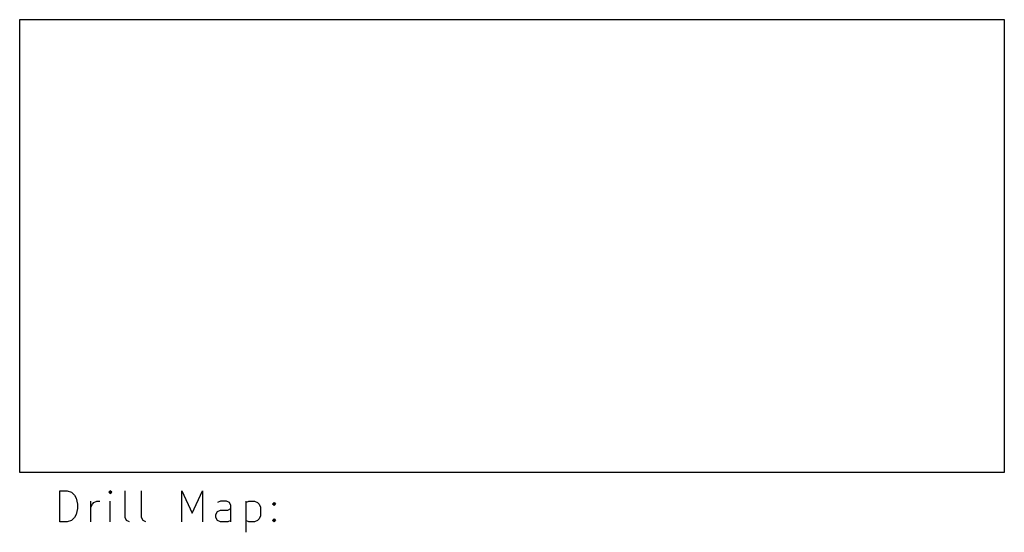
# Model space of a CAD drawing. Extents: x 4.13 to 6.61, y -4.68 to -3.39.
import ezdxf

# ---------------------------------------------------------------- set-up
doc = ezdxf.new("R2010")
doc.units = 0
doc.header["$MEASUREMENT"] = 0
doc.layers.add('BLACK', color=7, linetype='CONTINUOUS')

msp = doc.modelspace()

# ---------------------------------------------------------------- linework, layer by layer
at = {"layer": 'BLACK', "linetype": 'CONTINUOUS'}
for p, q in [((4.1339, -3.3858), (6.6142, -3.3858)), ((4.1339, -4.5276), (4.1339, -3.3858)), ((6.6142, -3.3858), (6.6142, -4.5276)), ((6.6142, -4.5276), (4.1339, -4.5276)), ((4.2346, -4.6522), (4.2346, -4.5734)), ((4.2346, -4.5734), (4.2533, -4.5734)), ((4.2533, -4.5734), (4.2646, -4.5772)), ((4.2646, -4.5772), (4.2721, -4.5847)), ((4.2721, -4.5847), (4.2758, -4.5922)), ((4.362, -4.5734), (4.3583, -4.5772)), ((4.3583, -4.5772), (4.362, -4.5809)), ((4.3658, -4.5772), (4.362, -4.5734)), ((4.362, -4.5734), (4.362, -4.5809)), ((4.362, -4.5809), (4.3658, -4.5772)), ((4.3995, -4.6409), (4.3995, -4.5734)), ((4.4408, -4.6409), (4.4408, -4.5734)), ((4.542, -4.6522), (4.542, -4.5734)), ((4.542, -4.5734), (4.5683, -4.6297)), ((4.5683, -4.6297), (4.5945, -4.5734)), ((4.5945, -4.5734), (4.5945, -4.6522)), ((4.2758, -4.5922), (4.2796, -4.6072)), ((4.2796, -4.6072), (4.2796, -4.6184)), ((4.3133, -4.6522), (4.3133, -4.5997)), ((4.3133, -4.6147), (4.317, -4.6072)), ((4.317, -4.6072), (4.3208, -4.6034)), ((4.3208, -4.6034), (4.3283, -4.5997)), ((4.3283, -4.5997), (4.3358, -4.5997)), ((4.362, -4.6522), (4.362, -4.5997)), ((4.6395, -4.5997), (4.632, -4.6034)), ((4.6545, -4.5997), (4.6395, -4.5997)), ((4.662, -4.6034), (4.6545, -4.5997)), ((4.6658, -4.6109), (4.662, -4.6034)), ((4.6658, -4.6522), (4.6658, -4.6109)), ((4.7032, -4.5997), (4.7032, -4.6784)), ((4.7032, -4.6034), (4.7107, -4.5997)), ((4.7107, -4.5997), (4.7257, -4.5997)), ((4.7257, -4.5997), (4.7332, -4.6034)), ((4.7332, -4.6034), (4.737, -4.6072)), ((4.737, -4.6072), (4.7407, -4.6147)), ((4.7707, -4.6072), (4.7745, -4.6034)), ((4.7745, -4.6109), (4.7707, -4.6072)), ((4.7745, -4.6034), (4.7782, -4.6072)), ((4.7745, -4.6034), (4.7745, -4.6109)), ((4.7782, -4.6072), (4.7745, -4.6109)), ((4.2758, -4.6334), (4.2721, -4.6409)), ((4.2796, -4.6184), (4.2758, -4.6334)), ((4.6283, -4.6334), (4.632, -4.6259)), ((4.6283, -4.6409), (4.6283, -4.6334)), ((4.632, -4.6259), (4.6395, -4.6222)), ((4.6395, -4.6222), (4.6583, -4.6222)), ((4.6583, -4.6222), (4.6658, -4.6184)), ((4.7407, -4.6372), (4.737, -4.6447)), ((4.7407, -4.6147), (4.7407, -4.6372)), ((4.2533, -4.6522), (4.2346, -4.6522)), ((4.2646, -4.6484), (4.2533, -4.6522)), ((4.2721, -4.6409), (4.2646, -4.6484)), ((4.4033, -4.6484), (4.3995, -4.6409)), ((4.4108, -4.6522), (4.4033, -4.6484)), ((4.4445, -4.6484), (4.4408, -4.6409)), ((4.452, -4.6522), (4.4445, -4.6484)), ((4.632, -4.6484), (4.6283, -4.6409)), ((4.6395, -4.6522), (4.632, -4.6484)), ((4.6583, -4.6522), (4.6395, -4.6522)), ((4.6658, -4.6484), (4.6583, -4.6522)), ((4.7107, -4.6522), (4.7032, -4.6484)), ((4.7257, -4.6522), (4.7107, -4.6522)), ((4.7332, -4.6484), (4.7257, -4.6522)), ((4.737, -4.6447), (4.7332, -4.6484)), ((4.7707, -4.6484), (4.7745, -4.6447)), ((4.7745, -4.6522), (4.7707, -4.6484)), ((4.7745, -4.6447), (4.7782, -4.6484)), ((4.7745, -4.6447), (4.7745, -4.6522)), ((4.7782, -4.6484), (4.7745, -4.6522))]:
    msp.add_line(p, q, dxfattribs=at)

doc.saveas('drawing.dxf')
